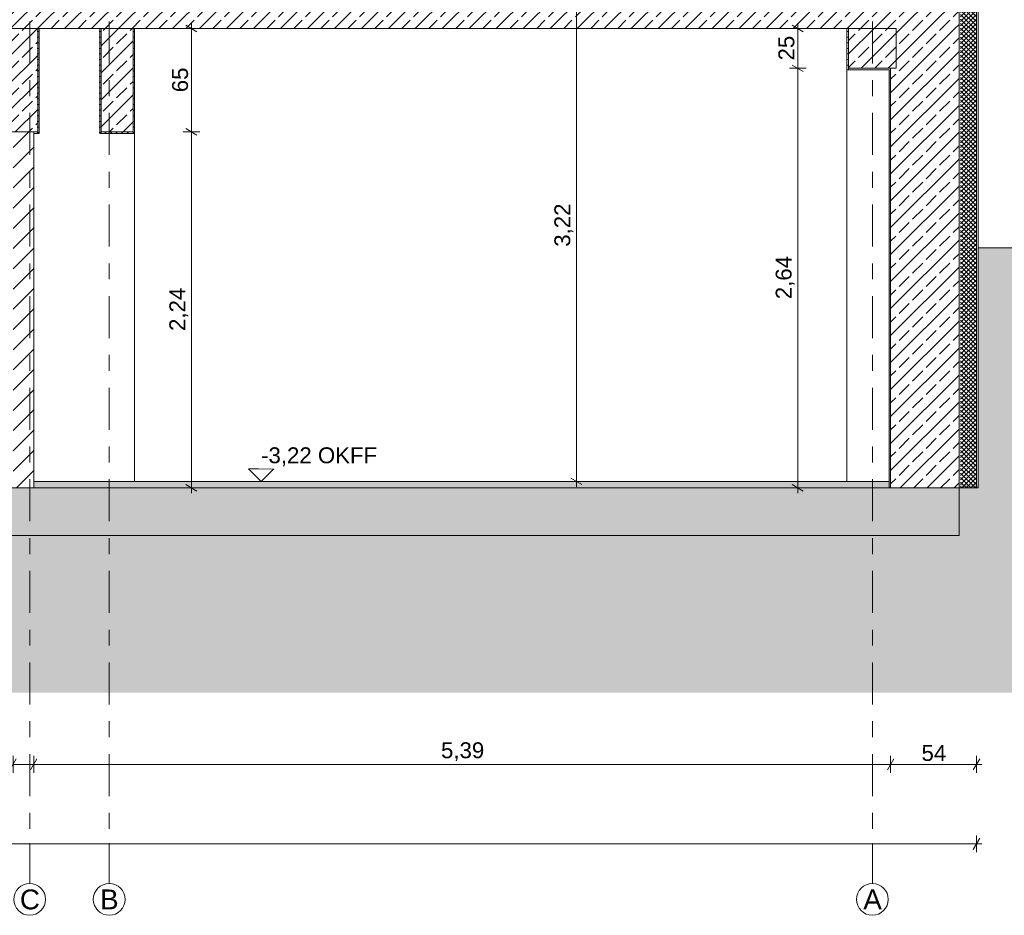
# Model space of a CAD drawing. Header units: metres. Extents: x -17.8 to 3.6, y -5.9 to 16.3.
# Tile 8 of 77: x -5.9 to 0.3, y -5.9 to -0.3. Entities that reach past the tile are written whole.
import ezdxf

# ---------------------------------------------------------------- set-up
doc = ezdxf.new("R2010")
doc.units = ezdxf.units.M
doc.header["$MEASUREMENT"] = 0
doc.linetypes.add('Strichlinie doppelt', pattern=[0.546806, 0.264583, -0.105833, 0.070556, -0.105833])
doc.linetypes.add('Wipeout_Contour', pattern=[1, 0, -1])
for name, color, linetype in [('152 - Bemaßung_ Beschriftung.Ausbau', 7, 'Continuous'), ('301 - Elemente.Linie', 7, 'Continuous'), ('302 - Elemente.Schraffur', 7, 'Continuous'), ('451 - Universal.Achsen Raster', 7, 'Continuous'), ('603 - Struktur.Bodenplatte_ Decke Roh', 7, 'Continuous'), ('604 - Struktur.Wand Aussen', 7, 'Continuous'), ('605 - Struktur.Wand Innen', 7, 'Continuous'), ('607 - Struktur.Stütze', 7, 'Continuous'), ('608 - Struktur.Träger', 7, 'Continuous'), ('650 - Abdeckung.Fußboden Aufbau', 7, 'Continuous')]:
    doc.layers.add(name, color=color, linetype=linetype)
doc.styles.add('ERSTELLTER_STIL_1', font='txt')
doc.dimstyles.new('ERSTELLTER_STIL__1', dxfattribs={"dimtxt": 0.1, "dimasz": 0.0532, "dimexe": 0.18, "dimexo": 0.0625, "dimgap": 0, "dimtad": 1, "dimzin": 0, "dimdsep": 46, "dimtxsty": 'ERSTELLTER_STIL_1', "dimblk": 'ARROWHEAD_2', "dimblk1": 'ARROWHEAD_2', "dimblk2": 'ARROWHEAD_2', "dimcen": 0.09, "dimse1": 1, "dimse2": 1, "dimclrd": 7, "dimclre": 7, "dimclrt": 7, "dimazin": 0, "dimtfac": 1, "dimtdec": 4, "dimtmove": 0, "dimatfit": 3, "dimfxl": 1, "dimtolj": 1, "dimtzin": 0, "dimarcsym": 0})
doc.dimstyles.new('ERSTELLTER_STIL__2', dxfattribs={"dimtxt": 0.1, "dimasz": 0.0532, "dimexe": 0.18, "dimexo": 0.0625, "dimgap": 0, "dimtad": 1, "dimtih": 1, "dimtoh": 1, "dimzin": 0, "dimdsep": 46, "dimtxsty": 'ERSTELLTER_STIL_1', "dimblk": 'ARROWHEAD_2', "dimblk1": 'ARROWHEAD_2', "dimblk2": 'ARROWHEAD_2', "dimcen": 0.09, "dimse1": 1, "dimse2": 1, "dimclrd": 7, "dimclre": 7, "dimclrt": 7, "dimazin": 0, "dimtfac": 1, "dimtdec": 4, "dimtmove": 0, "dimatfit": 3, "dimfxl": 1, "dimtolj": 1, "dimtzin": 0, "dimarcsym": 0})
pattern_1 = [(45, (0, 0), (-0.0848528, 0.0848528), []), (45, (-0.04243, 0.04243), (-0.0848528, 0.0848528), [0.09, -0.03])]
pattern_2 = [(45, (0, 0), (-0.01767767, 0.01767767), [0, -0.025])]

# ---------------------------------------------------------------- blocks, each defined once
blk = doc.blocks.new('*D22')
at = {"layer": '152 - Bemaßung_ Beschriftung.Ausbau', "color": 7, "linetype": 'Continuous', "lineweight": 5}
for p, q in [((1.155, -3.22), (1.155, 13.3199)), ((1.2075, -3.22), (1.1025, -3.22)), ((1.12, -3.1998), (1.19, -3.2402)), ((1.155, -3.26), (1.155, -3.22)), ((1.2075, -3.26), (1.1025, -3.26)), ((1.12, -3.2398), (1.19, -3.2802)), ((1.155, -3.2942), (1.155, -3.26))]:
    blk.add_line(p, q, dxfattribs=at)
at = {"color": 254, "linetype": 'Wipeout_Contour', "lineweight": 0, "ltscale": 14.131746}
blk.add_wipeout([(1.1537, -3.3749), (1.1537, -3.2615), (1.0162, -3.2615), (1.0162, -3.3749)], dxfattribs=at).dxf.layer = '152 - Bemaßung_ Beschriftung.Ausbau'
at = {"layer": '152 - Bemaßung_ Beschriftung.Ausbau', "color": 7, "lineweight": 5, "insert": (1.135, -3.3561), "char_height": 0.1, "attachment_point": 7, "rotation": 90, "style": 'ERSTELLTER_STIL_1'}
blk.add_mtext('\\A1;{\\pql;\\fArial|b0|i0|c0|p38;4}', dxfattribs=at)
blk = doc.blocks.new('ARROWHEAD_2')
at = {"color": 0, "linetype": 'Continuous', "lineweight": 0}
for p, q in [((0, 0), (-1, 0)), ((-0.38, -0.66), (0.38, 0.66))]:
    blk.add_line(p, q, dxfattribs=at)
blk = doc.blocks.new('*D24')
at = {"layer": '152 - Bemaßung_ Beschriftung.Ausbau', "color": 7, "linetype": 'Continuous', "lineweight": 5}
for p, q in [((1.2075, 13.3199), (1.1025, 13.3199)), ((1.19, 13.2997), (1.12, 13.3401)), ((1.155, 13.3199), (1.155, 13.3541)), ((1.155, -3.22), (1.155, 13.3199)), ((1.12, -3.1998), (1.19, -3.2402))]:
    blk.add_line(p, q, dxfattribs=at)
at = {"color": 254, "linetype": 'Wipeout_Contour', "lineweight": 0, "ltscale": 20.736463}
blk.add_wipeout([(1.1537, 4.8101), (1.1537, 5.2897), (1.0162, 5.2897), (1.0162, 4.8101)], dxfattribs=at).dxf.layer = '152 - Bemaßung_ Beschriftung.Ausbau'
at = {"layer": '152 - Bemaßung_ Beschriftung.Ausbau', "color": 7, "lineweight": 5, "insert": (1.1544, 4.8289), "char_height": 0.1, "attachment_point": 7, "rotation": 90, "style": 'ERSTELLTER_STIL_1'}
blk.add_mtext('\\A1;{\\pql;\\fArial|b0|i0|c0|p38;16,53\\fArial|b0|i0|c0|p38;\\A1{\\H.66x;\\S99^  ;}}', dxfattribs=at)
blk = doc.blocks.new('*D25')
at = {"layer": '152 - Bemaßung_ Beschriftung.Ausbau', "color": 7, "linetype": 'Continuous', "lineweight": 5}
for p, q in [((0.62, -1.7298), (0.69, -1.7702)), ((0.7075, -1.75), (0.6025, -1.75)), ((0.655, -3.22), (0.655, -1.75)), ((0.7075, -3.22), (0.6025, -3.22)), ((0.62, -3.1998), (0.69, -3.2402)), ((0.655, -3.2542), (0.655, -3.22))]:
    blk.add_line(p, q, dxfattribs=at)
at = {"color": 254, "linetype": 'Wipeout_Contour', "lineweight": 0, "ltscale": 10.455157}
blk.add_wipeout([(0.6537, -2.6368), (0.6537, -2.3332), (0.5162, -2.3332), (0.5162, -2.6368)], dxfattribs=at).dxf.layer = '152 - Bemaßung_ Beschriftung.Ausbau'
at = {"layer": '152 - Bemaßung_ Beschriftung.Ausbau', "color": 7, "lineweight": 5, "insert": (0.635, -2.618), "char_height": 0.1, "attachment_point": 7, "rotation": 90, "style": 'ERSTELLTER_STIL_1'}
blk.add_mtext('\\A1;{\\pql;\\fArial|b0|i0|c0|p38;1,47}', dxfattribs=at)
blk = doc.blocks.new('*D26')
at = {"layer": '152 - Bemaßung_ Beschriftung.Ausbau', "color": 7, "linetype": 'Continuous', "lineweight": 5}
for p, q in [((0.7075, 0), (0.6025, 0)), ((0.62, 0.0202), (0.69, -0.0202)), ((0.655, -1.75), (0.655, 0)), ((0.62, -1.7298), (0.69, -1.7702)), ((0.7075, -1.75), (0.6025, -1.75))]:
    blk.add_line(p, q, dxfattribs=at)
at = {"color": 254, "linetype": 'Wipeout_Contour', "lineweight": 0, "ltscale": 4.841062}
blk.add_wipeout([(0.6537, -1.0268), (0.6537, -0.7232), (0.5162, -0.7232), (0.5162, -1.0268)], dxfattribs=at).dxf.layer = '152 - Bemaßung_ Beschriftung.Ausbau'
at = {"layer": '152 - Bemaßung_ Beschriftung.Ausbau', "color": 7, "lineweight": 5, "insert": (0.635, -1.008), "char_height": 0.1, "attachment_point": 7, "rotation": 90, "style": 'ERSTELLTER_STIL_1'}
blk.add_mtext('\\A1;{\\pql;\\fArial|b0|i0|c0|p38;1,75}', dxfattribs=at)
blk = doc.blocks.new('*D69')
at = {"layer": '152 - Bemaßung_ Beschriftung.Ausbau', "color": 7, "linetype": 'Continuous', "lineweight": 5}
for p, q in [((-4.8681, -0.9998), (-4.7981, -1.0402)), ((-4.8331, -3.26), (-4.8331, -1.02)), ((-4.7806, -3.26), (-4.8856, -3.26)), ((-4.8681, -3.2398), (-4.7981, -3.2802)), ((-4.8331, -3.2942), (-4.8331, -3.26))]:
    blk.add_line(p, q, dxfattribs=at)
at = {"layer": '152 - Bemaßung_ Beschriftung.Ausbau', "color": 7, "lineweight": 5, "insert": (-4.8531, -2.273), "char_height": 0.1, "attachment_point": 7, "rotation": 90, "style": 'ERSTELLTER_STIL_1'}
blk.add_mtext('\\A1;{\\pql;\\fArial|b0|i0|c0|p38;2,24}', dxfattribs=at)
blk = doc.blocks.new('*D70')
at = {"layer": '152 - Bemaßung_ Beschriftung.Ausbau', "color": 7, "linetype": 'Continuous', "lineweight": 5}
for p, q in [((-4.7806, -0.37), (-4.8856, -0.37)), ((-4.7981, -0.3902), (-4.8681, -0.3498)), ((-4.8331, -0.37), (-4.8331, -0.3358)), ((-4.8331, -1.02), (-4.8331, -0.37)), ((-4.7806, -1.02), (-4.8856, -1.02)), ((-4.8681, -0.9998), (-4.7981, -1.0402)), ((-4.8331, -3.26), (-4.8331, -1.02))]:
    blk.add_line(p, q, dxfattribs=at)
at = {"layer": '152 - Bemaßung_ Beschriftung.Ausbau', "color": 7, "lineweight": 5, "insert": (-4.8531, -0.7709), "char_height": 0.1, "attachment_point": 7, "rotation": 90, "style": 'ERSTELLTER_STIL_1'}
blk.add_mtext('\\A1;{\\pql;\\fArial|b0|i0|c0|p38;65}', dxfattribs=at)
blk = doc.blocks.new('*D79')
at = {"layer": '152 - Bemaßung_ Beschriftung.Ausbau', "color": 7, "linetype": 'Continuous', "lineweight": 5}
for p, q in [((-1.0545, -0.5998), (-0.9845, -0.6402)), ((-1.0195, -3.26), (-1.0195, -0.62)), ((-0.967, -3.26), (-1.072, -3.26)), ((-1.0545, -3.2398), (-0.9845, -3.2802)), ((-1.0195, -3.2942), (-1.0195, -3.26))]:
    blk.add_line(p, q, dxfattribs=at)
at = {"layer": '152 - Bemaßung_ Beschriftung.Ausbau', "color": 7, "lineweight": 5, "insert": (-1.0395, -2.073), "char_height": 0.1, "attachment_point": 7, "rotation": 90, "style": 'ERSTELLTER_STIL_1'}
blk.add_mtext('\\A1;{\\pql;\\fArial|b0|i0|c0|p38;2,64}', dxfattribs=at)
blk = doc.blocks.new('*D80')
at = {"layer": '152 - Bemaßung_ Beschriftung.Ausbau', "color": 7, "linetype": 'Continuous', "lineweight": 5}
for p, q in [((-0.967, -0.37), (-1.072, -0.37)), ((-0.9845, -0.3902), (-1.0545, -0.3498)), ((-1.0195, -0.37), (-1.0195, -0.3358)), ((-1.0195, -0.62), (-1.0195, -0.37)), ((-1.0545, -0.5998), (-0.9845, -0.6402)), ((-0.967, -0.62), (-1.072, -0.62)), ((-1.0195, -3.26), (-1.0195, -0.62))]:
    blk.add_line(p, q, dxfattribs=at)
at = {"layer": '152 - Bemaßung_ Beschriftung.Ausbau', "color": 7, "lineweight": 5, "insert": (-1.0395, -0.5709), "char_height": 0.1, "attachment_point": 7, "rotation": 90, "style": 'ERSTELLTER_STIL_1'}
blk.add_mtext('\\A1;{\\pql;\\fArial|b0|i0|c0|p38;25}', dxfattribs=at)
blk = doc.blocks.new('*D91')
at = {"layer": '152 - Bemaßung_ Beschriftung.Ausbau', "color": 7, "linetype": 'Continuous', "lineweight": 5}
for p, q in [((-14.89, -1.7298), (-14.82, -1.7702)), ((-14.8025, -1.75), (-14.9075, -1.75)), ((-14.855, -3.26), (-14.855, -1.75)), ((-14.8025, -3.26), (-14.9075, -3.26)), ((-14.89, -3.2398), (-14.82, -3.2802)), ((-14.855, -3.2942), (-14.855, -3.26))]:
    blk.add_line(p, q, dxfattribs=at)
at = {"color": 254, "linetype": 'Wipeout_Contour', "lineweight": 0, "ltscale": 60.566331}
blk.add_wipeout([(-14.8563, -2.6568), (-14.8563, -2.3532), (-14.9938, -2.3532), (-14.9938, -2.6568)], dxfattribs=at).dxf.layer = '152 - Bemaßung_ Beschriftung.Ausbau'
at = {"layer": '152 - Bemaßung_ Beschriftung.Ausbau', "color": 7, "lineweight": 5, "insert": (-14.875, -2.638), "char_height": 0.1, "attachment_point": 7, "rotation": 90, "style": 'ERSTELLTER_STIL_1'}
blk.add_mtext('\\A1;{\\pql;\\fArial|b0|i0|c0|p38;1,51}', dxfattribs=at)
blk = doc.blocks.new('*D92')
at = {"layer": '152 - Bemaßung_ Beschriftung.Ausbau', "color": 7, "linetype": 'Continuous', "lineweight": 5}
for p, q in [((-14.855, 0), (-14.855, 13.3199)), ((-14.8025, 0), (-14.9075, 0)), ((-14.89, 0.0202), (-14.82, -0.0202)), ((-14.855, -1.75), (-14.855, 0)), ((-14.89, -1.7298), (-14.82, -1.7702)), ((-14.8025, -1.75), (-14.9075, -1.75))]:
    blk.add_line(p, q, dxfattribs=at)
at = {"color": 254, "linetype": 'Wipeout_Contour', "lineweight": 0, "ltscale": 59.837338}
blk.add_wipeout([(-14.8563, -1.0268), (-14.8563, -0.7232), (-14.9938, -0.7232), (-14.9938, -1.0268)], dxfattribs=at).dxf.layer = '152 - Bemaßung_ Beschriftung.Ausbau'
at = {"layer": '152 - Bemaßung_ Beschriftung.Ausbau', "color": 7, "lineweight": 5, "insert": (-14.875, -1.008), "char_height": 0.1, "attachment_point": 7, "rotation": 90, "style": 'ERSTELLTER_STIL_1'}
blk.add_mtext('\\A1;{\\pql;\\fArial|b0|i0|c0|p38;1,75}', dxfattribs=at)
blk = doc.blocks.new('*D94')
at = {"layer": '152 - Bemaßung_ Beschriftung.Ausbau', "color": 7, "linetype": 'Continuous', "lineweight": 5}
for p, q in [((-14.39, -1.7298), (-14.32, -1.7702)), ((-14.3025, -1.75), (-14.4075, -1.75)), ((-14.355, -3.22), (-14.355, -1.75)), ((-14.3025, -3.22), (-14.4075, -3.22)), ((-14.39, -3.1998), (-14.32, -3.2402)), ((-14.355, -3.2542), (-14.355, -3.22))]:
    blk.add_line(p, q, dxfattribs=at)
at = {"color": 254, "linetype": 'Wipeout_Contour', "lineweight": 0, "ltscale": 58.582158}
blk.add_wipeout([(-14.3563, -2.6368), (-14.3563, -2.3332), (-14.4938, -2.3332), (-14.4938, -2.6368)], dxfattribs=at).dxf.layer = '152 - Bemaßung_ Beschriftung.Ausbau'
at = {"layer": '152 - Bemaßung_ Beschriftung.Ausbau', "color": 7, "lineweight": 5, "insert": (-14.375, -2.618), "char_height": 0.1, "attachment_point": 7, "rotation": 90, "style": 'ERSTELLTER_STIL_1'}
blk.add_mtext('\\A1;{\\pql;\\fArial|b0|i0|c0|p38;1,47}', dxfattribs=at)
blk = doc.blocks.new('*D95')
at = {"layer": '152 - Bemaßung_ Beschriftung.Ausbau', "color": 7, "linetype": 'Continuous', "lineweight": 5}
for p, q in [((-14.3025, 0), (-14.4075, 0)), ((-14.39, 0.0202), (-14.32, -0.0202)), ((-14.355, -1.75), (-14.355, 0)), ((-14.39, -1.7298), (-14.32, -1.7702)), ((-14.3025, -1.75), (-14.4075, -1.75))]:
    blk.add_line(p, q, dxfattribs=at)
at = {"color": 254, "linetype": 'Wipeout_Contour', "lineweight": 0, "ltscale": 57.842028}
blk.add_wipeout([(-14.3563, -1.0268), (-14.3563, -0.7232), (-14.4938, -0.7232), (-14.4938, -1.0268)], dxfattribs=at).dxf.layer = '152 - Bemaßung_ Beschriftung.Ausbau'
at = {"layer": '152 - Bemaßung_ Beschriftung.Ausbau', "color": 7, "lineweight": 5, "insert": (-14.375, -1.008), "char_height": 0.1, "attachment_point": 7, "rotation": 90, "style": 'ERSTELLTER_STIL_1'}
blk.add_mtext('\\A1;{\\pql;\\fArial|b0|i0|c0|p38;1,75}', dxfattribs=at)
blk = doc.blocks.new('*D109')
at = {"layer": '152 - Bemaßung_ Beschriftung.Ausbau', "color": 7, "linetype": 'Continuous', "lineweight": 5}
for p, q in [((-2.3591, 0), (-2.4641, 0)), ((-2.4466, 0.0202), (-2.3766, -0.0202)), ((-2.4116, -3.22), (-2.4116, 0)), ((-2.3591, -3.22), (-2.4641, -3.22)), ((-2.4466, -3.1998), (-2.3766, -3.2402)), ((-2.4116, -3.2542), (-2.4116, -3.22))]:
    blk.add_line(p, q, dxfattribs=at)
at = {"layer": '152 - Bemaßung_ Beschriftung.Ausbau', "color": 7, "lineweight": 5, "insert": (-2.4316, -1.743), "char_height": 0.1, "attachment_point": 7, "rotation": 90, "style": 'ERSTELLTER_STIL_1'}
blk.add_mtext('\\A1;{\\pql;\\fArial|b0|i0|c0|p38;3,22}', dxfattribs=at)
blk = doc.blocks.new('*D120')
at = {"layer": '152 - Bemaßung_ Beschriftung.Ausbau', "color": 7, "linetype": 'Continuous', "lineweight": 5}
for p, q in [((-5.955, -5.0525), (-5.955, -4.9475)), ((-5.825, -5.0525), (-5.825, -4.9475)), ((-5.9348, -4.965), (-5.9752, -5.035)), ((-5.955, -5), (-5.825, -5)), ((-5.8048, -4.965), (-5.8452, -5.035))]:
    blk.add_line(p, q, dxfattribs=at)
blk = doc.blocks.new('*D121')
at = {"layer": '152 - Bemaßung_ Beschriftung.Ausbau', "color": 7, "linetype": 'Continuous', "lineweight": 5}
for p, q in [((-5.825, -5.0525), (-5.825, -4.9475)), ((-0.435, -5.0525), (-0.435, -4.9475)), ((-5.8048, -4.965), (-5.8452, -5.035)), ((-5.825, -5), (-0.435, -5)), ((-0.4148, -4.965), (-0.4552, -5.035)), ((-0.435, -5), (0.105, -5))]:
    blk.add_line(p, q, dxfattribs=at)
at = {"layer": '152 - Bemaßung_ Beschriftung.Ausbau', "color": 7, "lineweight": 5, "insert": (-3.263, -4.98), "char_height": 0.1, "attachment_point": 7, "style": 'ERSTELLTER_STIL_1'}
blk.add_mtext('\\A1;{\\pql;\\fArial|b0|i0|c0|p38;5,39}', dxfattribs=at)
blk = doc.blocks.new('*D122')
at = {"layer": '152 - Bemaßung_ Beschriftung.Ausbau', "color": 7, "linetype": 'Continuous', "lineweight": 5}
for p, q in [((0.105, -5.0525), (0.105, -4.9475)), ((-0.4148, -4.965), (-0.4552, -5.035)), ((-0.435, -5), (0.105, -5)), ((0.0848, -5.035), (0.1252, -4.965)), ((0.105, -5), (0.1392, -5))]:
    blk.add_line(p, q, dxfattribs=at)
at = {"layer": '152 - Bemaßung_ Beschriftung.Ausbau', "color": 7, "lineweight": 5, "insert": (-0.2409, -4.98), "char_height": 0.1, "attachment_point": 7, "style": 'ERSTELLTER_STIL_1'}
blk.add_mtext('\\A1;{\\pql;\\fArial|b0|i0|c0|p38;54}', dxfattribs=at)
blk = doc.blocks.new('*D123')
at = {"layer": '152 - Bemaßung_ Beschriftung.Ausbau', "color": 7, "linetype": 'Continuous', "lineweight": 5}
for p, q in [((-13.805, -5.5525), (-13.805, -5.4475)), ((0.105, -5.5525), (0.105, -5.4475)), ((-13.8392, -5.5), (-13.805, -5.5)), ((-13.7848, -5.465), (-13.8252, -5.535)), ((-13.805, -5.5), (0.105, -5.5)), ((0.0848, -5.535), (0.1252, -5.465)), ((0.105, -5.5), (0.1392, -5.5))]:
    blk.add_line(p, q, dxfattribs=at)
at = {"color": 254, "linetype": 'Wipeout_Contour', "lineweight": 0, "ltscale": 34.996755}
blk.add_wipeout([(-7.0397, -5.4987), (-6.6603, -5.4987), (-6.6603, -5.3612), (-7.0397, -5.3612)], dxfattribs=at).dxf.layer = '152 - Bemaßung_ Beschriftung.Ausbau'
at = {"layer": '152 - Bemaßung_ Beschriftung.Ausbau', "color": 7, "lineweight": 5, "insert": (-7.021, -5.48), "char_height": 0.1, "attachment_point": 7, "style": 'ERSTELLTER_STIL_1'}
blk.add_mtext('\\A1;{\\pql;\\fArial|b0|i0|c0|p38;13,91}', dxfattribs=at)

msp = doc.modelspace()

# ---------------------------------------------------------------- hatches: boundary and pattern name
at = {"layer": '603 - Struktur.Bodenplatte_ Decke Roh', "linetype": 'Continuous', "lineweight": 5}
h = msp.add_hatch(dxfattribs=at)
h.set_pattern_fill('Beton__Stahlbeton_0001', style=0, pattern_type=2)
h.set_pattern_definition(pattern_1)
h.paths.add_polyline_path([(-0.005, -0.12), (-8.5666, -0.12), (-8.5666, -0.37), (-0.005, -0.37)])
h = msp.add_hatch(dxfattribs=at)
h.set_pattern_fill('Beton__WU_0001', style=0, pattern_type=2)
h.set_pattern_definition([(135, (0, 0), (0.106066, 0.106066), []), (135, (-0.03536, -0.03536), (0.106066, 0.106066), []), (135, (-0.07071, -0.07071), (0.106066, 0.106066), [0.075, -0.025])])
h.paths.add_polyline_path([(-13.695, -3.26), (-13.695, -3.56), (-0.005, -3.56), (-0.005, -3.26)])
at = {"layer": '604 - Struktur.Wand Aussen', "linetype": 'Continuous', "lineweight": 5}
h = msp.add_hatch(dxfattribs=at)
h.set_pattern_fill('Dämmung__hart_2_0001', style=0, pattern_type=2)
h.set_pattern_definition([(315, (0.055, -1.69), (0.01414214, 0.01414214), []), (45, (0.055, -1.69), (-0.01414214, 0.01414214), [])])
h.paths.add_polyline_path([(0.005, -0.12), (0.005, -3.26), (0.105, -3.26), (0.105, -0.12)])
h = msp.add_hatch(dxfattribs=at)
h.set_pattern_fill('Verputz_0001', style=0, pattern_type=2)
h.set_pattern_definition([(0, (0, 0), (0, 0.0866025), [0, -0.05]), (0, (0.025, 0.0433), (0, 0.0866025), [0, -0.05])])
h.paths.add_polyline_path([(0.105, -3.26), (0.115, -3.26), (0.115, -0.12), (0.105, -0.12)])
h = msp.add_hatch(dxfattribs=at)
h.set_pattern_fill('Beton__Stahlbeton_0001', style=0, pattern_type=2)
h.set_pattern_definition(pattern_1)
h.paths.add_polyline_path([(-0.435, -0.63), (-0.435, -3.26), (-0.005, -3.26), (-0.005, -0.37), (-0.4, -0.37), (-0.4, -0.62), (-0.435, -0.62)])
h = msp.add_hatch(dxfattribs=at)
h.set_pattern_fill('Gips_0001', style=0, pattern_type=2)
h.set_pattern_definition(pattern_2)
h.paths.add_polyline_path([(-0.435, -0.63), (-0.445, -0.63), (-0.445, -3.26), (-0.435, -3.26)])
at = {"layer": '608 - Struktur.Träger', "linetype": 'Continuous', "lineweight": 5}
h = msp.add_hatch(dxfattribs=at)
h.set_pattern_fill('Beton__Stahlbeton_0001', style=0, pattern_type=2)
h.set_pattern_definition(pattern_1)
h.paths.add_polyline_path([(-5.8, -0.37), (-6, -0.37), (-6, -1.02), (-5.955, -1.02), (-5.825, -1.02), (-5.8, -1.02)])
h = msp.add_hatch(dxfattribs=at)
h.set_pattern_fill('Gips_0001', style=0, pattern_type=2)
h.set_pattern_definition(pattern_2)
h.paths.add_polyline_path([(-5.8, -1.03), (-5.79, -1.03), (-5.79, -0.37), (-5.8, -0.37), (-5.8, -1.02)])
h = msp.add_hatch(dxfattribs=at)
h.set_pattern_fill('Gips_0001', style=0, pattern_type=2)
h.set_pattern_definition(pattern_2)
h.paths.add_polyline_path([(-5.41, -1.03), (-5.4, -1.03), (-5.4, -1.02), (-5.4, -0.37), (-5.41, -0.37)])
h = msp.add_hatch(dxfattribs=at)
h.set_pattern_fill('Beton__Stahlbeton_0001', style=0, pattern_type=2)
h.set_pattern_definition(pattern_1)
h.paths.add_polyline_path([(-5.4, -0.37), (-5.4, -1.02), (-5.2, -1.02), (-5.2, -0.37)])
h = msp.add_hatch(dxfattribs=at)
h.set_pattern_fill('Gips_0001', style=0, pattern_type=2)
h.set_pattern_definition(pattern_2)
h.paths.add_polyline_path([(-5.19, -0.37), (-5.2, -0.37), (-5.2, -1.02), (-5.2, -1.03), (-5.19, -1.03)])
h = msp.add_hatch(dxfattribs=at)
h.set_pattern_fill('Gips_0001', style=0, pattern_type=2)
h.set_pattern_definition(pattern_2)
h.paths.add_polyline_path([(-0.71, -0.63), (-0.7, -0.63), (-0.7, -0.62), (-0.7, -0.37), (-0.71, -0.37)])
h = msp.add_hatch(dxfattribs=at)
h.set_pattern_fill('Beton__Stahlbeton_0001', style=0, pattern_type=2)
h.set_pattern_definition(pattern_1)
h.paths.add_polyline_path([(-0.7, -0.62), (-0.435, -0.62), (-0.4, -0.62), (-0.4, -0.37), (-0.7, -0.37)])
h = msp.add_hatch(dxfattribs=at)
h.set_pattern_fill('Gips_0001', style=0, pattern_type=2)
h.set_pattern_definition(pattern_2)
h.paths.add_polyline_path([(-0.435, -0.62), (-0.7, -0.62), (-0.7, -0.63), (-0.435, -0.63)])
h = msp.add_hatch(dxfattribs=at)
h.set_pattern_fill('Gips_0001', style=0, pattern_type=2)
h.set_pattern_definition(pattern_2)
h.paths.add_polyline_path([(-5.8, -1.02), (-5.825, -1.02), (-5.825, -1.03), (-5.8, -1.03)])
h = msp.add_hatch(dxfattribs=at)
h.set_pattern_fill('Gips_0001', style=0, pattern_type=2)
h.set_pattern_definition(pattern_2)
h.paths.add_polyline_path([(-5.4, -1.03), (-5.2, -1.03), (-5.2, -1.02), (-5.4, -1.02)])

# ---------------------------------------------------------------- linework, layer by layer
at = {"layer": '152 - Bemaßung_ Beschriftung.Ausbau', "color": 7, "linetype": 'Continuous', "lineweight": 5}
for p, q in [((-4.3946, -3.22), (-4.4746, -3.14)), ((-4.4746, -3.14), (-4.3146, -3.14)), ((-4.3146, -3.14), (-4.3946, -3.22)), ((-4.3946, -3.22), (-4.4546, -3.22)), ((-4.3946, -3.22), (-4.3346, -3.22))]:
    msp.add_line(p, q, dxfattribs=at)
at = {"layer": '301 - Elemente.Linie', "color": 7, "linetype": 'Continuous', "lineweight": 5}
msp.add_line((0.115, -1.75), (3.576, -1.75), dxfattribs=at)
at = {"layer": '451 - Universal.Achsen Raster', "color": 160, "linetype": 'Strichlinie doppelt', "lineweight": 9, "true_color": 0x3232ff}
for p, q in [((-5.35, 15.81), (-5.35, -5.5)), ((-0.55, 15.81), (-0.55, -5.5)), ((-5.85, -5.5), (-5.85, -5.75)), ((-5.35, -5.5), (-5.35, -5.75)), ((-0.55, -5.5), (-0.55, -5.75))]:
    msp.add_line(p, q, dxfattribs=at)
at = {"layer": '451 - Universal.Achsen Raster', "color": 160, "linetype": 'Continuous', "lineweight": 9, "true_color": 0x3232ff}
for centre in [(-5.85, -5.85), (-5.35, -5.85), (-0.55, -5.85)]:
    msp.add_circle(centre, 0.1, dxfattribs=at)
at = {"layer": '451 - Universal.Achsen Raster', "color": 160, "linetype": 'Strichlinie doppelt', "lineweight": 9, "true_color": 0x3232ff}
for p in [(-5.85, -5.5), (-5.85, -5.5), (-5.35, -5.5), (-5.35, -5.5), (-0.55, -5.5), (-0.55, -5.5)]:
    msp.add_point(p, dxfattribs=at)
at = {"layer": '603 - Struktur.Bodenplatte_ Decke Roh', "color": 7, "linetype": 'Continuous', "lineweight": 18}
for p, q in [((-0.005, -0.12), (-0.005, -0.37)), ((-5.41, -0.37), (-5.79, -0.37)), ((-0.71, -0.37), (-5.19, -0.37))]:
    msp.add_line(p, q, dxfattribs=at)
at = {"layer": '603 - Struktur.Bodenplatte_ Decke Roh', "color": 7, "linetype": 'Continuous', "lineweight": 13}
for p, q in [((-0.005, -3.26), (-0.005, -3.56)), ((-0.005, -3.56), (-13.695, -3.56))]:
    msp.add_line(p, q, dxfattribs=at)
at = {"layer": '603 - Struktur.Bodenplatte_ Decke Roh', "color": 7, "linetype": 'Continuous', "lineweight": 18, "flags": 128}
for points in [[(-5.79, -0.37), (-5.8, -0.37), (-6, -0.37), (-6.01, -0.37)], [(-5.19, -0.37), (-5.2, -0.37), (-5.4, -0.37), (-5.41, -0.37)], [(-0.4, -0.37), (-0.7, -0.37), (-0.71, -0.37)]]:
    msp.add_lwpolyline(points, dxfattribs=at)
at = {"layer": '604 - Struktur.Wand Aussen', "color": 7, "linetype": 'Continuous', "lineweight": 5}
for p, q in [((0.105, -0.12), (0.105, -3.26)), ((0.115, -0.12), (0.115, -3.26)), ((-0.445, -0.63), (-0.445, -3.22))]:
    msp.add_line(p, q, dxfattribs=at)
at = {"layer": '604 - Struktur.Wand Aussen', "color": 7, "linetype": 'Continuous', "lineweight": 13}
for p, q in [((-0.4, -0.37), (-0.4, -0.62)), ((-0.005, -0.37), (-0.005, -3.26))]:
    msp.add_line(p, q, dxfattribs=at)
at = {"layer": '604 - Struktur.Wand Aussen', "color": 7, "linetype": 'Continuous', "lineweight": 13, "flags": 128}
msp.add_lwpolyline([(-0.435, -0.62), (-0.435, -0.63), (-0.435, -3.26)], dxfattribs=at)
at = {"layer": '604 - Struktur.Wand Aussen', "color": 7, "linetype": 'Continuous', "lineweight": 5, "flags": 128}
msp.add_lwpolyline([(0.115, -3.26), (0.105, -3.26), (0.005, -3.26), (-0.005, -3.26)], dxfattribs=at)
at = {"layer": '607 - Struktur.Stütze', "color": 7, "linetype": 'Continuous', "lineweight": 13}
for p, q in [((-0.71, -3.22), (-0.71, -0.63)), ((-5.19, -3.22), (-5.19, -1.03))]:
    msp.add_line(p, q, dxfattribs=at)
at = {"layer": '608 - Struktur.Träger', "color": 7, "linetype": 'Continuous', "lineweight": 5}
for p, q in [((-5.79, -0.37), (-5.79, -1.03)), ((-5.41, -0.37), (-5.41, -1.03)), ((-5.19, -0.37), (-5.19, -1.03)), ((-0.71, -0.37), (-0.71, -0.63)), ((-0.7, -0.62), (-0.7, -0.63)), ((-5.4, -1.02), (-5.4, -1.03)), ((-5.2, -1.02), (-5.2, -1.03))]:
    msp.add_line(p, q, dxfattribs=at)
at = {"layer": '608 - Struktur.Träger', "color": 7, "linetype": 'Continuous', "lineweight": 13}
for p, q in [((-5.4, -0.37), (-5.4, -1.02)), ((-5.2, -0.37), (-5.2, -1.02)), ((-0.7, -0.37), (-0.7, -0.62)), ((-5.2, -1.02), (-5.4, -1.02))]:
    msp.add_line(p, q, dxfattribs=at)
at = {"layer": '608 - Struktur.Träger', "color": 7, "linetype": 'Continuous', "lineweight": 5, "flags": 128}
for points in [[(-0.445, -0.63), (-0.7, -0.63), (-0.71, -0.63)], [(-5.19, -1.03), (-5.2, -1.03), (-5.4, -1.03), (-5.41, -1.03)]]:
    msp.add_lwpolyline(points, dxfattribs=at)
at = {"layer": '608 - Struktur.Träger', "color": 7, "linetype": 'Continuous', "lineweight": 13, "flags": 128}
msp.add_lwpolyline([(-0.4, -0.62), (-0.435, -0.62), (-0.7, -0.62)], dxfattribs=at)
at = {"layer": '650 - Abdeckung.Fußboden Aufbau', "color": 7, "linetype": 'Continuous', "lineweight": 9}
msp.add_line((-0.445, -3.22), (-0.445, -3.26), dxfattribs=at)

# ---------------------------------------------------------------- texts
at = {"layer": '451 - Universal.Achsen Raster', "color": 160, "lineweight": 9, "true_color": 0x3232ff, "char_height": 0.125, "attachment_point": 1, "style": 'ERSTELLTER_STIL_1'}
for s, insert in [('\\A1;{\\pql;\\pt0;\\fArial|b0|i0|c0|p38;C}', (-5.9117, -5.7875)), ('\\A1;{\\pql;\\pt0;\\fArial|b0|i0|c0|p38;B}', (-5.4071, -5.7875)), ('\\A1;{\\pql;\\pt0;\\fArial|b0|i0|c0|p38;A}', (-0.6071, -5.7875))]:
    msp.add_mtext(s, dxfattribs=dict(at, insert=insert))

# ---------------------------------------------------------------- dimensions: what is measured, and where the dimension line sits
at = {"layer": '152 - Bemaßung_ Beschriftung.Ausbau', "color": 7, "linetype": 'Continuous', "lineweight": 5}
for base, p1, p2, picture, middle in [((-4.8331, -0.37), (-5.2, -1.02), (-5.19, -0.37), '*D70', (-4.9031, -0.6947)), ((-1.0195, -0.37), (-0.7, -0.62), (-0.7, -0.37), '*D80', (-1.0895, -0.4947))]:
    dim = msp.add_linear_dim(base=base, p1=p1, p2=p2, angle=90, dimstyle='ERSTELLTER_STIL__1', dxfattribs=at)
    dim.commit()
    dim.dimension.update_dxf_attribs({"geometry": picture, "text_midpoint": middle, "dimtype": 160, "text_rotation": 90})

# ---------------------------------------------------------------- next in the draw order: wipeouts: each hides what was drawn before it
at = {"color": 254, "linetype": 'Wipeout_Contour', "lineweight": 0, "ltscale": 25.384348}
msp.add_wipeout([(-5.825, -1.02), (-5.955, -1.02), (-5.955, -3.26), (-5.825, -3.26)], dxfattribs=at).dxf.layer = '605 - Struktur.Wand Innen'

# ---------------------------------------------------------------- next in the draw order: hatches: boundary and pattern name
at = {"layer": '302 - Elemente.Schraffur', "linetype": 'Continuous', "lineweight": 5}
h = msp.add_hatch(dxfattribs=at)
h.set_pattern_fill('Boden__gewachsen_0001', style=0, pattern_type=2)
h.set_pattern_definition([(45, (0, 0), (-0.106066, 0.106066), []), (45, (-0.03536, 0.03536), (-0.212132, 0.212132), []), (45, (-0.0707, 0.0707), (-0.212132, 0.212132), []), (135, (-0.106066, 0.106066), (0.03535534, 0.03535534), [0.15, -0.15])])
h.paths.add_polyline_path([(-17.7572, -1.75), (-13.82, -1.75), (-13.82, -3.24), (-13.7, -3.24), (-13.7, -3.54), (-0.005, -3.54), (-0.005, -3.24), (0.115, -3.24), (0.115, -1.75), (3.576, -1.75), (3.576, -4.5487), (-17.7572, -4.5487)])
at = {"layer": '605 - Struktur.Wand Innen', "linetype": 'Continuous', "lineweight": 5}
h = msp.add_hatch(dxfattribs=at)
h.set_pattern_fill('MW_Ziegel_0001', style=0, pattern_type=2)
h.set_pattern_definition([(45, (0, 0), (-0.0636396, 0.0636396), [])])
h.paths.add_polyline_path([(-5.825, -1.02), (-5.955, -1.02), (-5.955, -3.26), (-5.825, -3.26)])
at = {"layer": '650 - Abdeckung.Fußboden Aufbau', "linetype": 'Continuous', "lineweight": 5}
h = msp.add_hatch(dxfattribs=at)
h.set_pattern_fill('Beton__unbewehrt_0001', style=0, pattern_type=2)
h.set_pattern_definition([(45, (0, 0), (-0.03535534, 0.03535534), [0.0375, -0.0125]), (45, (1e-17, 0.035355), (-0.03535534, 0.03535534), [0.0375, -0.0125])])
h.paths.add_polyline_path([(-0.445, -3.22), (-5.825, -3.22), (-5.825, -3.26), (-0.445, -3.26)])

# ---------------------------------------------------------------- next in the draw order: linework, layer by layer
at = {"layer": '451 - Universal.Achsen Raster', "color": 160, "linetype": 'Strichlinie doppelt', "lineweight": 9, "true_color": 0x3232ff}
msp.add_line((-5.85, 15.81), (-5.85, -5.5), dxfattribs=at)
at = {"layer": '603 - Struktur.Bodenplatte_ Decke Roh', "color": 7, "linetype": 'Continuous', "lineweight": 13, "flags": 128}
msp.add_lwpolyline([(-0.005, -3.26), (-0.435, -3.26), (-0.445, -3.26), (-5.825, -3.26), (-5.955, -3.26), (-8.09, -3.26), (-8.25, -3.26), (-13.33, -3.26), (-13.34, -3.26), (-13.695, -3.26)], dxfattribs=at)
at = {"layer": '605 - Struktur.Wand Innen', "color": 7, "linetype": 'Continuous', "lineweight": 13}
for p, q in [((-5.825, -1.02), (-5.825, -1.03)), ((-5.825, -1.03), (-5.825, -3.22)), ((-5.825, -3.22), (-5.825, -3.26))]:
    msp.add_line(p, q, dxfattribs=at)
at = {"layer": '608 - Struktur.Träger', "color": 7, "linetype": 'Continuous', "lineweight": 13}
msp.add_line((-5.8, -0.37), (-5.8, -1.02), dxfattribs=at)
at = {"layer": '608 - Struktur.Träger', "color": 7, "linetype": 'Continuous', "lineweight": 5}
msp.add_line((-5.8, -1.02), (-5.8, -1.03), dxfattribs=at)
at = {"layer": '608 - Struktur.Träger', "color": 7, "linetype": 'Continuous', "lineweight": 13, "flags": 128}
msp.add_lwpolyline([(-5.8, -1.02), (-5.825, -1.02), (-5.955, -1.02), (-6, -1.02)], dxfattribs=at)
at = {"layer": '608 - Struktur.Träger', "color": 7, "linetype": 'Continuous', "lineweight": 5, "flags": 128}
msp.add_lwpolyline([(-5.79, -1.03), (-5.8, -1.03), (-5.825, -1.03)], dxfattribs=at)
at = {"layer": '650 - Abdeckung.Fußboden Aufbau', "color": 7, "linetype": 'Continuous', "lineweight": 9}
msp.add_line((-0.445, -3.22), (-5.825, -3.22), dxfattribs=at)

# ---------------------------------------------------------------- next in the draw order: dimensions: what is measured, and where the dimension line sits
at = {"layer": '152 - Bemaßung_ Beschriftung.Ausbau', "color": 7, "linetype": 'Continuous', "lineweight": 5}
dim = msp.add_linear_dim(base=(-4.8331, -1.02), p1=(-5.825, -3.26), p2=(-5.2, -1.02), angle=90, dimstyle='ERSTELLTER_STIL__1', dxfattribs=at)
dim.commit()
dim.dimension.update_dxf_attribs({"geometry": '*D69', "text_midpoint": (-4.9031, -2.1431), "dimtype": 160, "text_rotation": 90})

# ---------------------------------------------------------------- next in the draw order: dimensions: what is measured, and where the dimension line sits
dim = msp.add_linear_dim(base=(1.155, -3.22), p1=(-0.005, -3.26), p2=(-0.445, -3.22), angle=90, dimstyle='ERSTELLTER_STIL__1', dxfattribs=at)
dim.commit()
dim.dimension.update_dxf_attribs({"geometry": '*D22', "text_midpoint": (1.085, -3.318), "dimtype": 160, "text_rotation": 90})

# ---------------------------------------------------------------- next in the draw order: wipeouts: each hides what was drawn before it
at = {"color": 254, "linetype": 'Wipeout_Contour', "lineweight": 0, "ltscale": 20.330591}
msp.add_wipeout([(-4.4094, -3.1387), (-3.6631, -3.1387), (-3.6631, -3.0092), (-4.4094, -3.0092)], dxfattribs=at).dxf.layer = '152 - Bemaßung_ Beschriftung.Ausbau'

# ---------------------------------------------------------------- next in the draw order: texts
at = {"layer": '152 - Bemaßung_ Beschriftung.Ausbau', "color": 7, "lineweight": 5, "insert": (-4.3946, -3.124), "char_height": 0.1, "attachment_point": 7, "style": 'ERSTELLTER_STIL_1'}
msp.add_mtext('\\A1;{\\pql;\\fArial|b0|i0|c0|p38;-3,22 OKFF}', dxfattribs=at)

# ---------------------------------------------------------------- next in the draw order: dimensions: what is measured, and where the dimension line sits
at = {"layer": '152 - Bemaßung_ Beschriftung.Ausbau', "color": 7, "linetype": 'Continuous', "lineweight": 5}
dim = msp.add_linear_dim(base=(1.155, 13.3199), p1=(-0.445, -3.22), p2=(0.145, 13.3199), angle=90, dimstyle='ERSTELLTER_STIL__1', dxfattribs=at)
dim.commit()
dim.dimension.update_dxf_attribs({"geometry": '*D24', "text_midpoint": (1.085, 5.1701), "dimtype": 160, "text_rotation": 90})

# ---------------------------------------------------------------- next in the draw order: dimensions: what is measured, and where the dimension line sits
dim = msp.add_linear_dim(base=(0.655, -1.75), p1=(-0.445, -3.22), p2=(0.115, -1.75), angle=90, dimstyle='ERSTELLTER_STIL__1', dxfattribs=at)
dim.commit()
dim.dimension.update_dxf_attribs({"geometry": '*D25', "text_midpoint": (0.585, -2.4881), "dimtype": 160, "text_rotation": 90})

# ---------------------------------------------------------------- next in the draw order: dimensions: what is measured, and where the dimension line sits
for base, p1, p2, picture, middle in [((0.655, 0), (0.115, -1.75), (-0.255, 0), '*D26', (0.585, -0.8781)), ((-1.0195, -0.62), (-0.445, -3.26), (-0.7, -0.62), '*D79', (-1.0895, -1.9431))]:
    dim = msp.add_linear_dim(base=base, p1=p1, p2=p2, angle=90, dimstyle='ERSTELLTER_STIL__1', dxfattribs=at)
    dim.commit()
    dim.dimension.update_dxf_attribs({"geometry": picture, "text_midpoint": middle, "dimtype": 160, "text_rotation": 90})

# ---------------------------------------------------------------- next in the draw order: dimensions: what is measured, and where the dimension line sits
dim = msp.add_linear_dim(base=(-14.855, -1.75), p1=(-0.005, -3.26), p2=(0.115, -1.75), angle=90, dimstyle='ERSTELLTER_STIL__1', dxfattribs=at)
dim.commit()
dim.dimension.update_dxf_attribs({"geometry": '*D91', "text_midpoint": (-14.925, -2.5081), "dimtype": 160, "text_rotation": 90})

# ---------------------------------------------------------------- next in the draw order: dimensions: what is measured, and where the dimension line sits
dim = msp.add_linear_dim(base=(-14.855, 0), p1=(0.115, -1.75), p2=(-13.445, 0), angle=90, dimstyle='ERSTELLTER_STIL__1', dxfattribs=at)
dim.commit()
dim.dimension.update_dxf_attribs({"geometry": '*D92', "text_midpoint": (-14.925, -0.8781), "dimtype": 160, "text_rotation": 90})

# ---------------------------------------------------------------- next in the draw order: dimensions: what is measured, and where the dimension line sits
dim = msp.add_linear_dim(base=(-14.355, -1.75), p1=(-0.445, -3.22), p2=(0.115, -1.75), angle=90, dimstyle='ERSTELLTER_STIL__1', dxfattribs=at)
dim.commit()
dim.dimension.update_dxf_attribs({"geometry": '*D94', "text_midpoint": (-14.425, -2.4881), "dimtype": 160, "text_rotation": 90})

# ---------------------------------------------------------------- next in the draw order: dimensions: what is measured, and where the dimension line sits
dim = msp.add_linear_dim(base=(-14.355, 0), p1=(0.115, -1.75), p2=(-13.445, 0), angle=90, dimstyle='ERSTELLTER_STIL__1', dxfattribs=at)
dim.commit()
dim.dimension.update_dxf_attribs({"geometry": '*D95', "text_midpoint": (-14.425, -0.8781), "dimtype": 160, "text_rotation": 90})
for base, p1, p2, picture, middle in [((-5.825, -5), (-5.955, -3.22), (-5.825, -3.22), '*D120', (-6.0508, -4.93)), ((-0.435, -5), (-5.825, -3.22), (-0.435, -3.26), '*D121', (-3.1331, -4.93)), ((0.105, -5), (-0.435, -3.26), (0.105, -3.24), '*D122', (-0.1647, -4.93))]:
    dim = msp.add_linear_dim(base=base, p1=p1, p2=p2, dimstyle='ERSTELLTER_STIL__2', dxfattribs=at)
    dim.commit()
    dim.dimension.update_dxf_attribs({"geometry": picture, "text_midpoint": middle, "dimtype": 160})

# ---------------------------------------------------------------- next in the draw order: dimensions: what is measured, and where the dimension line sits
dim = msp.add_linear_dim(base=(-2.4116, 0), p1=(-0.445, -3.22), p2=(-0.245, 0), angle=90, dimstyle='ERSTELLTER_STIL__1', dxfattribs=at)
dim.commit()
dim.dimension.update_dxf_attribs({"geometry": '*D109', "text_midpoint": (-2.4816, -1.6131), "dimtype": 160, "text_rotation": 90})

# ---------------------------------------------------------------- next in the draw order: dimensions: what is measured, and where the dimension line sits
dim = msp.add_linear_dim(base=(0.105, -5.5), p1=(-13.805, -3.26), p2=(0.105, -3.26), dimstyle='ERSTELLTER_STIL__2', dxfattribs=at)
dim.commit()
dim.dimension.update_dxf_attribs({"geometry": '*D123', "text_midpoint": (-6.853, -5.43), "dimtype": 160})

doc.saveas('drawing.dxf')
